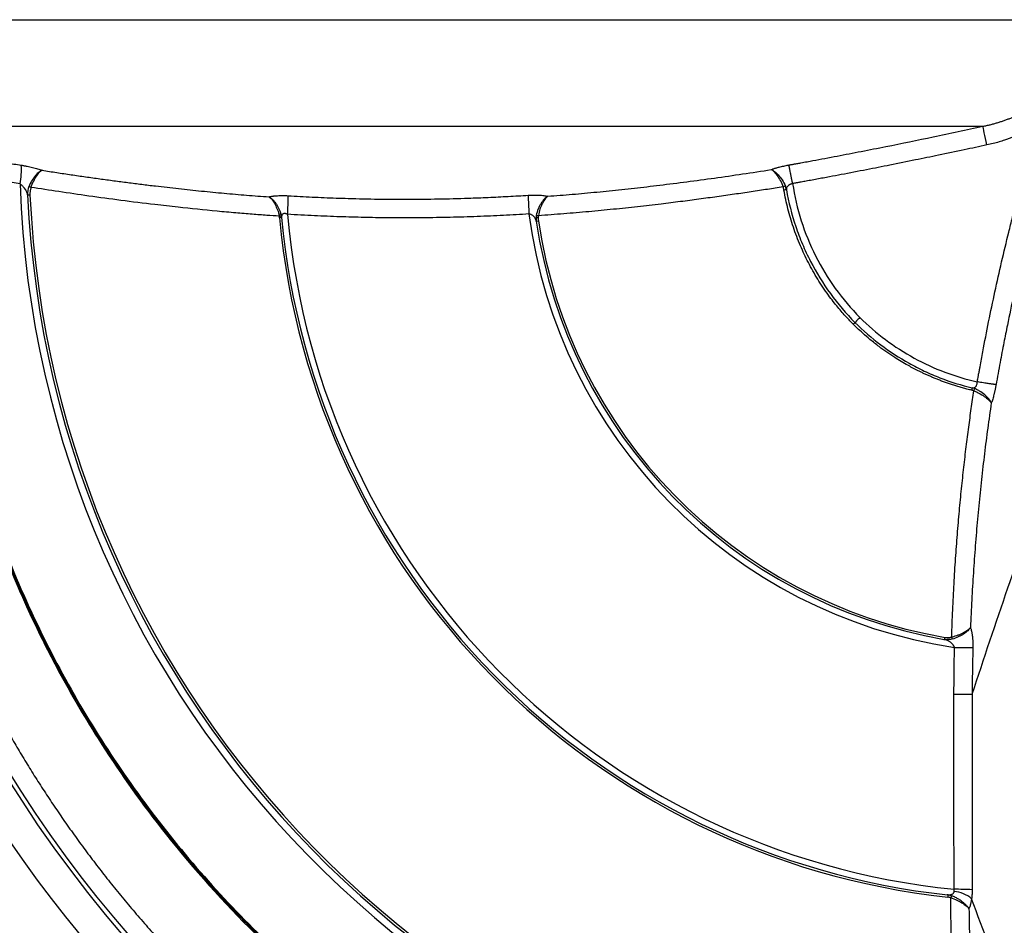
# Model space of a CAD drawing. Header units: millimetres. Extents: x 25 to 1092, y 25 to 838.
# Tile 13 of 50: x 473 to 580, y 286 to 384. Entities that reach past the tile are written whole.
import ezdxf

# ---------------------------------------------------------------- set-up
doc = ezdxf.new("R2010")
doc.units = ezdxf.units.MM
doc.header["$LTSCALE"] = 4
doc.layers.add('DIMENSIONS', color=140, linetype='Continuous', lineweight=25)
doc.styles.add('SLDTEXTSTYLE0', font='TXT', dxfattribs={"width": 0.7})
doc.dimstyles.new('SLDDIMSTYLE1', dxfattribs={"dimtxt": 8.632031, "dimasz": 13.208, "dimexe": 0, "dimexo": 0.0625, "dimgap": 2.158008, "dimtad": 0, "dimtih": 1, "dimtoh": 1, "dimrnd": 1e-09, "dimzin": 12, "dimdsep": 46, "dimtxsty": 'SLDTEXTSTYLE0', "dimsah": 1, "dimcen": 0, "dimadec": 0, "dimazin": 3, "dimtfac": 1, "dimtofl": 0, "dimtmove": 0, "dimatfit": 3, "dimfxl": 0, "dimfrac": 2, "dimtolj": 1, "dimtzin": 12, "dimarcsym": 0})
doc.dimstyles.new('SLDDIMSTYLE2', dxfattribs={"dimtxt": 8.632031, "dimasz": 13.208, "dimexe": 0, "dimexo": 0.0625, "dimgap": 2.158008, "dimtad": 0, "dimtih": 1, "dimtoh": 1, "dimrnd": 1e-09, "dimzin": 12, "dimdsep": 46, "dimtxsty": 'SLDTEXTSTYLE0', "dimsah": 1, "dimcen": 0.09, "dimadec": 0, "dimazin": 3, "dimtfac": 1, "dimtmove": 0, "dimatfit": 0, "dimfxl": 0, "dimfrac": 2, "dimtolj": 1, "dimtzin": 12, "dimarcsym": 0})

# ---------------------------------------------------------------- blocks, each defined once
blk = doc.blocks.new('_D_1')
at = {"layer": 'DIMENSIONS'}
for p, q in [((488.28, 275.3), (458.9, 245.92)), ((400.33, 247.14), (397.43, 247.14)), ((397.43, 247.14), (397.43, 233.42)), ((425.98, 247.14), (428.88, 247.14)), ((428.88, 247.14), (428.88, 233.42)), ((458.9, 245.92), (433.5, 245.92)), ((397.43, 233.42), (400.33, 233.42)), ((428.88, 233.42), (425.98, 233.42))]:
    blk.add_line(p, q, dxfattribs=at)
blk.add_solid([(488.28, 275.3), (477.5, 267.4), (480.38, 264.52)], dxfattribs=at)
at = {"layer": 'DIMENSIONS', "char_height": 8.467, "attachment_point": 1, "style": 'SLDTEXTSTYLE0'}
for s, insert in [('R133.8', (392.81, 259.99)), ('5.27', (400.33, 244.33))]:
    blk.add_mtext(s, dxfattribs=dict(at, insert=insert))
blk = doc.blocks.new('_D_2')
at = {"layer": 'DIMENSIONS'}
for p, q in [((659.13, 452.15), (659.13, 477.55)), ((582.94, 452.15), (671.83, 452.15)), ((646.3, 427.9), (643.4, 427.9)), ((643.4, 427.9), (643.4, 414.18)), ((671.95, 427.9), (674.85, 427.9)), ((674.85, 427.9), (674.85, 414.18)), ((643.4, 414.18), (646.3, 414.18)), ((674.85, 414.18), (671.95, 414.18)), ((623.58, 397.9), (671.82, 397.89)), ((659.12, 397.9), (659.12, 372.5))]:
    blk.add_line(p, q, dxfattribs=at)
for points in [[(659.13, 452.15), (661.16, 465.36), (657.1, 465.36)], [(659.12, 397.9), (657.09, 384.69), (661.16, 384.69)]]:
    blk.add_solid(points, dxfattribs=at)
at = {"layer": 'DIMENSIONS', "char_height": 8.467, "attachment_point": 1, "style": 'SLDTEXTSTYLE0'}
for s, insert in [('54.3', (646.3, 440.75)), ('2.14', (646.3, 425.1))]:
    blk.add_mtext(s, dxfattribs=dict(at, insert=insert))

msp = doc.modelspace()

# ---------------------------------------------------------------- linework, layer by layer
for p, q in [((428.568, 383.995), (584.828, 383.995)), ((436.679, 372.411), (577.994, 372.411)), ((474.131, 364.972), (474.395, 364.985)), ((501.748, 362.497), (501.517, 362.476)), ((529.668, 362.109), (529.438, 362.075)), ((574.293, 288.88), (574.189, 288.884))]:
    msp.add_line(p, q)
at = {"flags": 128}
for points in [[(578.429, 370.383), (578.351, 370.744), (578.276, 371.095), (578.206, 371.422), (578.142, 371.718), (578.088, 371.971), (578.044, 372.176), (578.012, 372.324), (577.994, 372.411)], [(576.771, 343.733), (576.783, 343.78), (576.794, 343.827), (576.804, 343.87), (576.813, 343.909), (576.821, 343.941), (576.827, 343.966), (576.831, 343.983), (576.833, 343.99)]]:
    msp.add_lwpolyline(points, dxfattribs=at)
for centre, radius, start, end in [((582.922, 369.943), 130.327, 181.22255, 268.77745), ((465.837, 367.714), 7.631, 348.30593, 3.56186), ((583.007, 370.029), 109.766, 182.01597, 266.75702), ((473.47, 362.95), 3.013, 69.82999, 74.64475), ((557.925, 361.411), 4.717, 107.3539, 110.52827), ((620.428, -4.681), 375.661, 99.77879, 99.81906), ((583.007, 370.029), 108.994, 182.65909, 266.04471), ((583.007, 370.029), 108.73, 182.65909, 266.04471), ((475.728, 364.773), 26.738, 355.87163, 0.20903), ((555.209, 364.917), 26.645, 179.98124, 184.36629), ((501.703, 362.119), 0.765, 91.97986, 108.90288), ((499.782, 362.339), 1.972, 5.28166, 16.06301), ((583.007, 370.029), 54.833, 187.48261, 261.50039), ((498.049, 381.96), 19.619, 280.11385, 280.79045), ((583.007, 370.029), 81.84, 185.29533, 263.7953), ((583.007, 370.029), 80.931, 185.09011, 264.21746), ((531.391, 362.388), 1.977, 176.35688, 188.41675), ((530.097, 372.208), 9.717, 265.98861, 267.35388), ((583.007, 370.029), 54.156, 188.41989, 260.17822), ((530.714, 370.187), 7.562, 260.30708, 262.05389), ((583.007, 370.029), 53.924, 188.44512, 260.24259), ((582.922, 369.943), 129.847, 184.2837, 265.7163), ((582.922, 369.943), 133.847, 190.13831, 259.86141), ((570.828, 345.996), 6.605, 339.30246, 341.57958), ((581.656, 318.379), 7.21, 191.6959, 193.49348), ((574.095, 318.549), 1.91, 260.18084, 270.0185), ((575.911, 345.928), 30.147, 268.08363, 271.87844), ((575.233, 361.272), 50.567, 269.55848, 271.80096), ((575.191, 258.767), 30.745, 86.9627, 90.62864), ((574.688, 286.123), 3.144, 48.8748, 86.80265), ((573.929, 287.042), 1.874, 74.65011, 83.7549), ((584.317, 285.544), 10.285, 161.49176, 162.77684)]:
    msp.add_arc(centre, radius, start, end)
for points, knots in [([(577.994, 372.411), (578.127, 372.439), (578.392, 372.495), (578.786, 372.589), (579.173, 372.69), (579.554, 372.799), (579.929, 372.916), (580.296, 373.041), (580.657, 373.173), (581.01, 373.311), (581.242, 373.41), (581.357, 373.46)], [0, 0, 0, 0, 0.1158498, 0.2305198, 0.344007, 0.4563089, 0.5674236, 0.6773501, 0.7860879, 0.8936375, 1, 1, 1, 1]), ([(556.859, 368.202), (556.912, 368.212), (557.022, 368.233), (557.188, 368.262), (557.356, 368.291), (557.542, 368.323), (557.818, 368.373), (558.271, 368.456), (558.858, 368.563), (559.733, 368.724), (560.823, 368.928), (562.577, 369.261), (564.788, 369.688), (568.271, 370.378), (572.681, 371.278), (576.195, 372.028), (577.994, 372.411)], [0, 0, 0, 0, 0.00748032, 0.01560422, 0.02342147, 0.03123664, 0.04190284, 0.06244872, 0.09543159, 0.12488628, 0.1863211, 0.24979362, 0.37348834, 0.49972813, 0.74404579, 1, 1, 1, 1]), ([(582.201, 371.631), (582.087, 371.579), (581.855, 371.474), (581.498, 371.324), (581.128, 371.178), (580.744, 371.036), (580.284, 370.878), (579.738, 370.709), (579.097, 370.534), (578.655, 370.434), (578.429, 370.383)], [0, 0, 0, 0, 0.0945921, 0.1918488, 0.2918091, 0.3945177, 0.5000251, 0.6584417, 0.8250307, 1, 1, 1, 1]), ([(578.429, 370.383), (577.606, 370.207), (575.85, 369.832), (573.258, 369.289), (570.565, 368.734), (567.962, 368.208), (565.277, 367.678), (563.085, 367.255), (561.284, 366.915), (560.166, 366.707), (559.271, 366.542), (558.75, 366.448), (558.368, 366.378), (558.14, 366.336), (557.912, 366.295), (557.717, 366.263), (557.503, 366.228), (557.368, 366.202), (557.297, 366.188)], [0, 0, 0, 0, 0.11717239, 0.24999331, 0.36879188, 0.49998545, 0.61971483, 0.74997485, 0.81070301, 0.87496989, 0.90826516, 0.93746921, 0.9486321, 0.96236956, 0.9697511, 0.98091852, 0.98989418, 1, 1, 1, 1]), ([(577.377, 344.654), (577.39, 344.721), (577.422, 344.878), (577.47, 345.15), (577.531, 345.494), (577.6, 345.881), (577.747, 346.699), (578.074, 348.466), (578.606, 351.183), (579.29, 354.435), (580.019, 357.676), (580.666, 360.375), (581.203, 362.524), (581.618, 364.13), (582.04, 365.729), (582.475, 367.32), (582.921, 368.922), (583.228, 369.986), (583.385, 370.529)], [0, 0, 0, 0, 0.0076511, 0.0180441, 0.0312065, 0.0470903, 0.0624621, 0.1249702, 0.2499839, 0.3749996, 0.5000161, 0.6250201, 0.6883364, 0.7500061, 0.8122369, 0.8749929, 0.9362323, 1, 1, 1, 1]), ([(463.457, 369.876), (464.029, 369.774), (465.166, 369.572), (466.861, 369.278), (468.537, 368.992), (470.193, 368.715), (471.829, 368.447), (472.914, 368.274), (473.453, 368.188)], [0, 0, 0, 0, 0.1721124, 0.3419959, 0.5096856, 0.6752203, 0.8386428, 1, 1, 1, 1]), ([(585.391, 369.947), (585.245, 369.443), (584.952, 368.431), (584.522, 366.898), (584.096, 365.343), (583.675, 363.765), (583.26, 362.165), (582.85, 360.541), (582.447, 358.895), (581.936, 356.743), (581.325, 354.047), (580.736, 351.274), (580.247, 348.833), (579.833, 346.681), (579.56, 345.156), (579.416, 344.351)], [0, 0, 0, 0, 0.05976075, 0.12029279, 0.18160103, 0.24369046, 0.30656605, 0.3702328, 0.43469573, 0.49995985, 0.62257191, 0.7499792, 0.82335825, 0.90666481, 1, 1, 1, 1]), ([(473.31, 366.168), (472.742, 366.258), (471.612, 366.438), (469.925, 366.714), (468.252, 366.994), (466.595, 367.277), (464.952, 367.563), (463.862, 367.756), (463.32, 367.852)], [0, 0, 0, 0, 0.1699274, 0.3385563, 0.5058823, 0.6719011, 0.8366084, 1, 1, 1, 1]), ([(473.453, 368.188), (473.505, 368.18), (473.608, 368.163), (473.763, 368.136), (473.919, 368.107), (474.125, 368.067), (474.378, 368.013), (474.674, 367.944), (474.958, 367.871), (475.227, 367.794), (475.48, 367.715), (475.631, 367.661), (475.706, 367.634)], [0, 0, 0, 0, 0.062229, 0.124611, 0.1873272, 0.2505563, 0.3753614, 0.5000205, 0.6250547, 0.7503628, 0.8755022, 1, 1, 1, 1]), ([(475.706, 367.634), (475.608, 367.604), (475.499, 367.538), (475.259, 367.343), (475.13, 367.215), (474.863, 366.903), (474.73, 366.726), (474.474, 366.32), (474.356, 366.098), (474.268, 365.855)], [0, 0, 0, 0, 0.25, 0.25, 0.5, 0.5, 0.75, 0.75, 1, 1, 1, 1]), ([(474.509, 365.778), (474.589, 366.025), (474.691, 366.253), (474.909, 366.674), (475.021, 366.859), (475.241, 367.185), (475.347, 367.32), (475.541, 367.528), (475.628, 367.599), (475.706, 367.634)], [0, 0, 0, 0, 0.25, 0.25, 0.5, 0.5, 0.75, 0.75, 1, 1, 1, 1]), ([(475.706, 367.634), (476.237, 367.552), (477.292, 367.39), (478.869, 367.155), (480.431, 366.928), (481.978, 366.711), (483.51, 366.503), (485.029, 366.303), (486.536, 366.112), (488.376, 365.889), (490.542, 365.64), (493.032, 365.377), (495.497, 365.14), (497.941, 364.928), (499.566, 364.809), (500.376, 364.749)], [0, 0, 0, 0, 0.0649782, 0.1292437, 0.1928216, 0.2557389, 0.3180251, 0.3797115, 0.4408319, 0.5014225, 0.6034555, 0.7040852, 0.8035459, 0.9020925, 1, 1, 1, 1]), ([(530.689, 364.816), (531.131, 364.85), (532.018, 364.917), (533.349, 365.028), (534.685, 365.146), (536.028, 365.272), (537.376, 365.405), (538.733, 365.547), (540.098, 365.696), (541.473, 365.853), (543.377, 366.079), (545.823, 366.388), (548.826, 366.795), (551.884, 367.234), (553.939, 367.55), (554.977, 367.71)], [0, 0, 0, 0, 0.0543323, 0.108847, 0.1635901, 0.2186057, 0.2739361, 0.3296219, 0.3857018, 0.4422125, 0.4991891, 0.620754, 0.744589, 0.8709349, 1, 1, 1, 1]), ([(554.977, 367.71), (555.018, 367.725), (555.101, 367.756), (555.234, 367.802), (555.373, 367.847), (555.519, 367.891), (555.672, 367.935), (555.857, 367.985), (556.077, 368.04), (556.332, 368.098), (556.593, 368.153), (556.77, 368.186), (556.859, 368.202)], [0, 0, 0, 0, 0.08336055, 0.16618018, 0.24878705, 0.33151671, 0.414708, 0.49869872, 0.62445481, 0.74913624, 0.87392319, 1, 1, 1, 1]), ([(554.977, 367.71), (555.06, 367.675), (555.153, 367.603), (555.362, 367.392), (555.477, 367.252), (555.713, 366.927), (555.837, 366.736), (556.073, 366.314), (556.187, 366.077), (556.271, 365.828)], [0, 0, 0, 0, 0.25, 0.25, 0.5, 0.5, 0.75, 0.75, 1, 1, 1, 1]), ([(554.977, 367.71), (555.081, 367.68), (555.197, 367.614), (555.455, 367.416), (555.595, 367.285), (555.879, 366.975), (556.027, 366.793), (556.299, 366.387), (556.428, 366.158), (556.518, 365.913)], [0, 0, 0, 0, 0.25, 0.25, 0.5, 0.5, 0.75, 0.75, 1, 1, 1, 1]), ([(556.859, 368.202), (556.862, 368.193), (556.867, 368.174), (556.878, 368.135), (556.889, 368.088), (556.902, 368.034), (556.916, 367.973), (556.93, 367.906), (556.946, 367.833), (556.962, 367.755), (556.979, 367.672), (556.997, 367.585), (557.025, 367.445), (557.069, 367.218), (557.12, 366.939), (557.165, 366.699), (557.201, 366.524), (557.242, 366.359), (557.279, 366.244), (557.297, 366.188)], [0, 0, 0, 0, 0.0482256, 0.0958914, 0.1429976, 0.1895428, 0.2355264, 0.2809493, 0.3258102, 0.3701101, 0.4138481, 0.4570234, 0.4996362, 0.6099481, 0.749339, 0.8232987, 0.8743038, 0.9386182, 1, 1, 1, 1]), ([(474.131, 364.972), (474.129, 364.992), (474.123, 365.033), (474.107, 365.101), (474.082, 365.178), (474.043, 365.277), (473.975, 365.416), (473.871, 365.586), (473.741, 365.759), (473.617, 365.898), (473.506, 366.007), (473.408, 366.094), (473.341, 366.144), (473.31, 366.168)], [0, 0, 0, 0, 0.0525371, 0.1107696, 0.1747765, 0.2446193, 0.3504589, 0.5070915, 0.6480659, 0.7650533, 0.8512366, 0.92948, 1, 1, 1, 1]), ([(557.297, 366.188), (557.275, 366.184), (557.23, 366.176), (557.162, 366.156), (557.093, 366.131), (557.025, 366.099), (556.958, 366.061), (556.892, 366.017), (556.831, 365.967), (556.765, 365.903), (556.7, 365.819), (556.652, 365.726), (556.622, 365.624), (556.623, 365.559), (556.624, 365.521)], [0, 0, 0, 0, 0.0523114, 0.1068875, 0.164116, 0.2243129, 0.2877355, 0.3546048, 0.4251362, 0.4995545, 0.6160835, 0.7492471, 0.8514338, 1, 1, 1, 1]), ([(557.297, 366.188), (557.708, 363.458), (558.553, 360.794), (561.037, 355.863), (562.671, 353.595), (564.623, 351.643)], [0, 0, 0, 0, 0.5, 0.5, 1, 1, 1, 1]), ([(474.509, 365.778), (474.495, 365.736), (474.467, 365.651), (474.436, 365.521), (474.412, 365.389), (474.398, 365.255), (474.391, 365.12), (474.393, 365.03), (474.395, 364.985)], [0, 0, 0, 0, 0.166408, 0.3320467, 0.4975727, 0.663643, 0.8309072, 1, 1, 1, 1]), ([(501.494, 362.646), (501.043, 362.677), (500.065, 362.742), (498.488, 362.86), (496.685, 363.007), (493.991, 363.249), (491.062, 363.547), (487.571, 363.947), (484.334, 364.35), (480.851, 364.824), (477.601, 365.297), (475.514, 365.622), (474.509, 365.778)], [0, 0, 0, 0, 0.04980849, 0.10792994, 0.17437718, 0.24916533, 0.40613548, 0.4990768, 0.63690529, 0.76635747, 0.88739984, 1, 1, 1, 1]), ([(556.271, 365.828), (555.704, 365.739), (554.549, 365.558), (552.783, 365.291), (550.953, 365.022), (549.059, 364.754), (547.101, 364.487), (545.078, 364.224), (542.85, 363.949), (540.422, 363.668), (537.799, 363.388), (535.131, 363.131), (532.416, 362.896), (530.589, 362.764), (529.668, 362.698)], [0, 0, 0, 0, 0.0644444, 0.1312287, 0.2003541, 0.2718222, 0.345635, 0.4217948, 0.5003043, 0.5970347, 0.6953613, 0.7952915, 0.8968343, 1, 1, 1, 1]), ([(556.364, 365.476), (556.352, 365.536), (556.329, 365.655), (556.291, 365.771), (556.271, 365.828)], [0, 0, 0, 0, 0.5002888, 1, 1, 1, 1]), ([(563.89, 350.911), (563.77, 351.032), (563.514, 351.292), (563.115, 351.718), (562.678, 352.207), (562.205, 352.763), (561.704, 353.389), (560.948, 354.394), (560.012, 355.793), (559, 357.585), (558.109, 359.474), (557.489, 361.101), (557.062, 362.453), (556.789, 363.452), (556.552, 364.459), (556.427, 365.137), (556.364, 365.476)], [0, 0, 0, 0, 0.0306672, 0.0657134, 0.1051377, 0.1489387, 0.1971151, 0.2496652, 0.3755208, 0.5001413, 0.6201618, 0.7514515, 0.8135803, 0.8757145, 0.9378543, 1, 1, 1, 1]), ([(556.624, 365.521), (556.859, 364.164), (557.197, 362.837), (557.853, 360.891), (558.096, 360.25), (558.633, 358.983), (558.928, 358.354), (559.879, 356.512), (560.598, 355.345), (562.207, 353.13), (563.097, 352.081), (564.076, 351.098)], [0, 0, 0, 0, 0.25, 0.25, 0.375, 0.375, 0.5, 0.5, 0.75, 0.75, 1, 1, 1, 1]), ([(500.376, 364.749), (500.408, 364.757), (500.47, 364.772), (500.571, 364.793), (500.678, 364.812), (500.791, 364.829), (500.909, 364.844), (501.032, 364.857), (501.161, 364.868), (501.339, 364.88), (501.571, 364.889), (501.861, 364.892), (502.16, 364.887), (502.363, 364.876), (502.465, 364.871)], [0, 0, 0, 0, 0.0632513, 0.1259107, 0.1881597, 0.2501827, 0.3121652, 0.3742922, 0.4367466, 0.4997073, 0.6249066, 0.7490797, 0.8736432, 1, 1, 1, 1]), ([(500.376, 364.749), (500.378, 364.748), (500.382, 364.746), (500.389, 364.743), (500.402, 364.736), (500.427, 364.721), (500.478, 364.691), (500.581, 364.619), (500.789, 364.439), (501.091, 364.084), (501.378, 363.626), (501.546, 363.267), (501.622, 363.065), (501.657, 362.954), (501.673, 362.898), (501.677, 362.884)], [0, 0, 0, 0, 0.0039984, 0.0079946, 0.0159776, 0.0319075, 0.0636373, 0.1266955, 0.252117, 0.5028557, 0.7498164, 0.8743974, 0.9369475, 0.984154, 1, 1, 1, 1]), ([(500.376, 364.749), (500.473, 364.688), (500.571, 364.598), (500.768, 364.361), (500.868, 364.214), (501.061, 363.883), (501.154, 363.699), (501.325, 363.292), (501.401, 363.074), (501.455, 362.843)], [0, 0, 0, 0, 0.25, 0.25, 0.5, 0.5, 0.75, 0.75, 1, 1, 1, 1]), ([(502.465, 364.871), (502.902, 364.846), (503.774, 364.795), (505.082, 364.729), (506.386, 364.67), (507.689, 364.62), (509.645, 364.556), (512.254, 364.5), (515.514, 364.481), (518.775, 364.514), (521.673, 364.589), (524.209, 364.688), (526.384, 364.793), (527.836, 364.881), (528.563, 364.925)], [0, 0, 0, 0, 0.0502973, 0.1004119, 0.1503973, 0.2003081, 0.2502, 0.3752071, 0.499985, 0.6247116, 0.7497787, 0.8328937, 0.9162188, 1, 1, 1, 1]), ([(528.563, 364.925), (528.615, 364.929), (528.717, 364.935), (528.87, 364.941), (529.021, 364.946), (529.17, 364.948), (529.317, 364.948), (529.462, 364.946), (529.605, 364.942), (529.791, 364.934), (530.014, 364.919), (530.261, 364.892), (530.489, 364.859), (530.622, 364.83), (530.689, 364.816)], [0, 0, 0, 0, 0.0627875, 0.1251601, 0.1872895, 0.2493488, 0.3115121, 0.3739519, 0.4368385, 0.5003383, 0.6251064, 0.7491104, 0.8736449, 1, 1, 1, 1]), ([(530.689, 364.816), (530.568, 364.752), (530.445, 364.651), (530.263, 364.459), (530.202, 364.387), (530.082, 364.231), (530.022, 364.145), (529.907, 363.963), (529.851, 363.867), (529.744, 363.663), (529.693, 363.555), (529.554, 363.222), (529.478, 362.981), (529.44, 362.733)], [0, 0, 0, 0, 0.25, 0.25, 0.375, 0.375, 0.5, 0.5, 0.625, 0.625, 0.75, 0.75, 1, 1, 1, 1]), ([(530.689, 364.816), (530.589, 364.751), (530.487, 364.649), (530.338, 364.454), (530.289, 364.381), (530.191, 364.223), (530.142, 364.135), (530.048, 363.95), (530.003, 363.852), (529.916, 363.645), (529.874, 363.535), (529.761, 363.195), (529.699, 362.95), (529.668, 362.698)], [0, 0, 0, 0, 0.25, 0.25, 0.375, 0.375, 0.5, 0.5, 0.625, 0.625, 0.75, 0.75, 1, 1, 1, 1]), ([(501.721, 362.688), (501.715, 362.721), (501.702, 362.787), (501.685, 362.851), (501.677, 362.884)], [0, 0, 0, 0, 0.49583958, 1, 1, 1, 1]), ([(502.396, 362.849), (502.372, 362.859), (502.326, 362.88), (502.256, 362.904), (502.189, 362.92), (502.124, 362.93), (502.063, 362.932), (502.006, 362.927), (501.954, 362.914), (501.88, 362.884), (501.8, 362.814), (501.743, 362.686), (501.745, 362.578), (501.746, 362.52)], [0, 0, 0, 0, 0.0639475, 0.1251111, 0.1839886, 0.2411409, 0.2971843, 0.3527751, 0.4085886, 0.4652948, 0.6161387, 0.7927179, 1, 1, 1, 1]), ([(528.641, 362.888), (528.181, 362.86), (527.256, 362.804), (525.858, 362.73), (524.44, 362.663), (523.002, 362.605), (521.544, 362.556), (520.066, 362.516), (518.568, 362.487), (517.05, 362.467), (515.255, 362.458), (513.14, 362.467), (510.663, 362.505), (508.037, 362.579), (505.265, 362.688), (503.369, 362.794), (502.396, 362.849)], [0, 0, 0, 0, 0.05258616, 0.10590973, 0.15997257, 0.21477664, 0.27032402, 0.32661693, 0.38365769, 0.44144879, 0.49999283, 0.58869138, 0.68302389, 0.78300687, 0.88865874, 1, 1, 1, 1]), ([(529.435, 362.099), (529.431, 362.122), (529.423, 362.168), (529.403, 362.237), (529.377, 362.305), (529.345, 362.376), (529.302, 362.451), (529.243, 362.533), (529.16, 362.628), (529.054, 362.72), (528.937, 362.793), (528.83, 362.841), (528.736, 362.872), (528.672, 362.883), (528.641, 362.888)], [0, 0, 0, 0, 0.068484, 0.1373046, 0.2064676, 0.2759788, 0.3510799, 0.4419704, 0.5434451, 0.6727198, 0.786243, 0.8620007, 0.9330172, 1, 1, 1, 1]), ([(461.52, 362.583), (461.578, 362.515), (461.695, 362.377), (461.867, 362.161), (462.038, 361.933), (462.207, 361.693), (462.374, 361.441), (462.538, 361.177), (462.697, 360.901), (462.852, 360.612), (463.136, 360.034), (463.512, 359.091), (463.744, 358.167), (463.845, 357.563), (463.884, 357.305), (463.924, 356.931), (463.978, 356.442), (464.048, 355.836), (464.136, 355.115), (464.243, 354.278), (464.372, 353.323), (464.597, 351.765), (464.938, 349.643), (465.423, 347.001), (465.969, 344.363), (466.672, 341.318), (467.57, 337.866), (468.711, 334.014), (469.991, 330.17), (471.184, 326.957), (472.518, 323.633), (474.322, 319.477), (477.392, 313.241), (482.115, 305.089), (488.994, 295.346), (498.05, 285.106), (508.351, 275.984), (518.321, 268.962), (526.809, 264.088), (533.485, 260.862), (538.606, 258.708), (542.799, 257.135), (546.744, 255.809), (550.699, 254.631), (553.935, 253.786), (556.632, 253.152), (558.986, 252.643), (561.929, 252.075), (564.492, 251.654), (566.421, 251.377), (567.472, 251.236), (568.375, 251.122), (569.131, 251.033), (569.74, 250.963), (570.203, 250.916), (570.519, 250.871), (571, 250.79), (571.664, 250.639), (572.519, 250.359), (573.232, 250.055), (573.825, 249.753), (574.317, 249.465), (574.768, 249.166), (575.183, 248.86), (575.437, 248.646), (575.561, 248.542)], [0, 0, 0, 0, 0.0015593, 0.003164, 0.0048144, 0.006511, 0.0082542, 0.0100444, 0.0118819, 0.0137669, 0.0156996, 0.0229803, 0.0311912, 0.0320224, 0.033516, 0.0356723, 0.0384941, 0.0419847, 0.0461476, 0.0509867, 0.0565068, 0.0627132, 0.0780667, 0.0934645, 0.1089036, 0.1243789, 0.1472066, 0.1702364, 0.1934578, 0.2168614, 0.2291661, 0.2550468, 0.2947673, 0.3486344, 0.416899, 0.4995514, 0.5831376, 0.6529324, 0.7089, 0.7512764, 0.7803702, 0.8044139, 0.8282704, 0.8519297, 0.8753801, 0.8857594, 0.8995864, 0.9167947, 0.9372997, 0.9442424, 0.9503174, 0.9555319, 0.9598926, 0.9634048, 0.9660731, 0.9679021, 0.9688928, 0.9744487, 0.9796014, 0.9843517, 0.9877839, 0.991063, 0.9941906, 0.9971688, 1, 1, 1, 1]), ([(501.517, 362.476), (501.514, 362.504), (501.508, 362.562), (501.498, 362.618), (501.494, 362.646)], [0, 0, 0, 0, 0.5001257, 1, 1, 1, 1]), ([(501.746, 362.52), (503.477, 343.787), (511.628, 326.225), (538.009, 299.396), (555.432, 290.951), (574.133, 288.905)], [0, 0, 0, 0, 0.5, 0.5, 1, 1, 1, 1]), ([(529.649, 362.501), (529.647, 362.457), (529.645, 362.37), (529.651, 362.239), (529.662, 362.153), (529.668, 362.109)], [0, 0, 0, 0, 0.3332217, 0.6661162, 1, 1, 1, 1]), ([(529.668, 362.698), (529.664, 362.665), (529.655, 362.6), (529.651, 362.534), (529.649, 362.501)], [0, 0, 0, 0, 0.4984478, 1, 1, 1, 1]), ([(453.438, 360.245), (453.439, 360.244), (453.44, 360.243), (453.448, 360.234), (453.46, 360.22), (453.478, 360.2), (453.502, 360.174), (453.549, 360.122), (453.637, 360.025), (453.793, 359.851), (453.987, 359.627), (454.219, 359.345), (454.477, 359.008), (454.688, 358.699), (454.827, 358.476), (454.899, 358.356), (454.967, 358.233), (455.055, 358.057), (455.161, 357.809), (455.313, 357.395), (455.491, 356.824), (455.671, 356.136), (455.836, 355.401), (456.033, 354.428), (456.26, 353.183), (456.46, 351.964), (456.617, 350.977), (456.738, 350.213), (456.936, 348.965), (457.29, 346.906), (457.808, 344.23), (458.643, 340.401), (459.821, 335.751), (461.528, 330.107), (463.539, 324.427), (465.296, 320.128), (466.607, 317.184), (467.35, 315.576), (468.124, 313.96), (468.93, 312.336), (469.769, 310.705), (470.641, 309.068), (471.547, 307.425), (472.488, 305.777), (473.464, 304.126), (474.476, 302.472), (475.524, 300.816), (476.608, 299.159), (477.73, 297.503), (478.889, 295.848), (480.086, 294.195), (481.321, 292.546), (482.595, 290.901), (483.908, 289.263), (485.26, 287.631), (486.651, 286.008), (488.082, 284.394), (489.553, 282.792), (491.061, 281.201), (492.094, 280.157), (492.612, 279.634)], [0, 0, 0, 0, 0.0025899, 0.005186, 0.0077898, 0.0104029, 0.0130267, 0.0156629, 0.0234573, 0.0311641, 0.0391137, 0.0467655, 0.0547935, 0.0623489, 0.0644458, 0.0662618, 0.0682796, 0.0701498, 0.073879, 0.0780164, 0.0854272, 0.0937464, 0.1010069, 0.1094689, 0.1252001, 0.140908, 0.1483055, 0.1566167, 0.1652012, 0.1880395, 0.2222817, 0.2508278, 0.3112076, 0.3729722, 0.4360909, 0.5005253, 0.5188491, 0.5373961, 0.556166, 0.5751585, 0.5943729, 0.6138087, 0.6334651, 0.6533413, 0.6734362, 0.6937487, 0.7142776, 0.7350214, 0.7559785, 0.7771474, 0.7985262, 0.8201128, 0.8419052, 0.863901, 0.8860979, 0.9084931, 0.9310839, 0.9538675, 0.9768406, 1, 1, 1, 1]), ([(463.955, 357.707), (463.996, 357.335), (464.078, 356.582), (464.217, 355.443), (464.367, 354.282), (464.532, 353.101), (464.712, 351.9), (464.906, 350.678), (465.117, 349.436), (465.344, 348.174), (465.589, 346.892), (465.853, 345.591), (466.135, 344.27), (466.437, 342.931), (466.76, 341.572), (467.104, 340.195), (467.601, 338.306), (468.531, 335.014), (470.325, 329.46), (473.502, 321.368), (477.83, 312.603), (482.944, 304.152), (488.201, 296.79), (494.012, 289.827), (500.232, 283.437), (507.095, 277.343), (514.966, 271.368), (524.497, 265.395), (533.314, 261.02), (540.622, 258.061), (545.707, 256.267), (550.657, 254.761), (554.712, 253.715), (557.854, 253.008), (560.079, 252.553), (562.158, 252.167), (564.087, 251.842), (565.698, 251.596), (567.021, 251.411), (568.084, 251.273), (569.084, 251.154), (570.021, 251.048), (570.889, 250.934), (571.676, 250.765), (572.378, 250.552), (572.999, 250.313), (573.542, 250.061), (574.013, 249.81), (574.416, 249.567), (574.756, 249.341), (575.036, 249.139), (575.262, 248.965), (575.436, 248.823), (575.56, 248.717), (575.627, 248.657), (575.653, 248.634)], [0, 0, 0, 0, 0.0066566, 0.0134459, 0.0203679, 0.0274226, 0.0346101, 0.0419305, 0.049384, 0.056971, 0.0646919, 0.0725471, 0.0805372, 0.0886629, 0.0969251, 0.1053245, 0.1138623, 0.1315932, 0.1660327, 0.2174107, 0.2857808, 0.3392609, 0.3925931, 0.4461826, 0.5000956, 0.5507231, 0.6089733, 0.6752867, 0.7501031, 0.7833169, 0.8151936, 0.8457758, 0.8751401, 0.8894981, 0.9029369, 0.9154478, 0.9270244, 0.9376624, 0.9443844, 0.9507248, 0.9566842, 0.9622705, 0.96747, 0.9722572, 0.9766478, 0.9806572, 0.9842928, 0.9875578, 0.9904526, 0.9929765, 0.9951287, 0.9969078, 0.9983132, 0.9993441, 1, 1, 1, 1]), ([(464.009, 358.141), (464.05, 357.759), (464.157, 356.765), (464.368, 355.016), (464.658, 352.905), (465.158, 349.692), (466.095, 344.662), (467.928, 337.109), (470.86, 328.078), (474.881, 318.605), (479.691, 309.514), (485.256, 300.877), (491.55, 292.761), (498.525, 285.197), (506.085, 278.27), (514.234, 272.004), (522.892, 266.479), (531.439, 262.01), (541.059, 257.881), (550.653, 254.727), (558.477, 252.933), (563.451, 252.038), (565.894, 251.662), (568.051, 251.378), (569.097, 251.256), (569.849, 251.17), (570.323, 251.107), (570.753, 251.039), (571.166, 250.962), (571.432, 250.9), (571.561, 250.87)], [0, 0, 0, 0, 0.0070182, 0.0182338, 0.0321335, 0.0458948, 0.0775466, 0.1254426, 0.1875835, 0.2505542, 0.3129317, 0.3750012, 0.4377635, 0.5000577, 0.5624794, 0.6245925, 0.6873543, 0.7496193, 0.8003116, 0.8782021, 0.9334689, 0.9466118, 0.9704022, 0.978536, 0.9862993, 0.9896317, 0.9923315, 0.9950217, 0.9975768, 1, 1, 1, 1]), ([(575.653, 248.634), (575.561, 248.71), (575.331, 248.898), (574.902, 249.22), (574.304, 249.617), (573.427, 250.104), (572.349, 250.553), (571.298, 250.838), (570.581, 250.964), (570.147, 251.016), (569.749, 251.057), (569.204, 251.12), (568.379, 251.217), (567.253, 251.36), (564.895, 251.686), (560.949, 252.332), (554.072, 253.771), (545.368, 256.231), (535.51, 259.979), (526.021, 264.581), (516.972, 269.997), (509.323, 275.546), (503.957, 280.083), (500.086, 283.656), (496.813, 286.904), (493.15, 290.876), (489.757, 294.908), (486.517, 299.121), (481.544, 306.192), (477.134, 313.817), (473.808, 320.931), (472.426, 324.161), (470.461, 329.048), (468.484, 334.877), (466.67, 341.663), (465.534, 346.809), (464.777, 351.135), (464.349, 354.178), (464.158, 355.703), (464.059, 356.575), (464.01, 357.011), (463.986, 357.23)], [0, 0, 0, 0, 0.0022592, 0.0056193, 0.0100752, 0.0156208, 0.0241029, 0.0312506, 0.0351604, 0.0371122, 0.0390642, 0.042293, 0.0468757, 0.053848, 0.0625048, 0.0892308, 0.1250128, 0.1875078, 0.2500021, 0.3124962, 0.374989, 0.4374839, 0.480455, 0.4999917, 0.5312467, 0.5625018, 0.5961275, 0.625009, 0.6570784, 0.7499689, 0.781224, 0.7968519, 0.8124793, 0.8749752, 0.9062312, 0.9374864, 0.9687419, 0.9843709, 0.9921853, 0.9960926, 1, 1, 1, 1]), ([(563.89, 350.911), (563.931, 350.952), (563.981, 351.003), (564.055, 351.076), (564.075, 351.096), (564.076, 351.098)], [0, 0, 0, 0, 0.5, 0.5, 1, 1, 1, 1]), ([(564.623, 351.643), (564.489, 351.509), (564.35, 351.37), (564.146, 351.167), (564.083, 351.104), (564.076, 351.098)], [0, 0, 0, 0, 0.5, 0.5, 1, 1, 1, 1]), ([(564.076, 351.098), (564.958, 350.219), (565.893, 349.413), (567.856, 347.939), (568.886, 347.271), (570.502, 346.372), (571.054, 346.088), (572.178, 345.559), (572.746, 345.315), (574.467, 344.644), (575.638, 344.276), (576.833, 343.989)], [0, 0, 0, 0, 0.25, 0.25, 0.5, 0.5, 0.625, 0.625, 0.75, 0.75, 1, 1, 1, 1]), ([(564.623, 351.643), (566.36, 349.906), (568.347, 348.42), (572.656, 346.058), (574.979, 345.188), (577.377, 344.654)], [0, 0, 0, 0, 0.5, 0.5, 1, 1, 1, 1]), ([(576.771, 343.733), (576.6, 343.775), (576.262, 343.858), (575.764, 343.993), (575.282, 344.133), (574.815, 344.278), (574.364, 344.427), (573.927, 344.58), (573.506, 344.735), (573.1, 344.892), (572.709, 345.05), (572.332, 345.209), (571.971, 345.369), (571.623, 345.527), (571.29, 345.685), (570.971, 345.841), (570.666, 345.996), (570.374, 346.147), (570.097, 346.296), (569.43, 346.663), (568.275, 347.352), (566.907, 348.301), (565.764, 349.202), (564.976, 349.881), (564.371, 350.438), (564.033, 350.77), (563.89, 350.911)], [0, 0, 0, 0, 0.0354277, 0.0699596, 0.1035958, 0.1363367, 0.1681822, 0.1991327, 0.2291883, 0.2583491, 0.2866152, 0.3139869, 0.3404643, 0.3660474, 0.3907364, 0.4145313, 0.4374323, 0.4594394, 0.4805527, 0.5007723, 0.6123502, 0.7505988, 0.8349513, 0.9046399, 0.9596578, 1, 1, 1, 1]), ([(574.597, 316.917), (574.613, 317.412), (574.646, 318.394), (574.706, 319.853), (574.773, 321.286), (574.848, 322.694), (574.93, 324.076), (575.019, 325.432), (575.113, 326.763), (575.213, 328.068), (575.319, 329.347), (575.429, 330.6), (575.544, 331.828), (575.663, 333.031), (575.786, 334.207), (575.913, 335.359), (576.042, 336.484), (576.174, 337.585), (576.308, 338.659), (576.445, 339.709), (576.583, 340.733), (576.723, 341.732), (576.863, 342.705), (576.959, 343.346), (577.006, 343.662)], [0, 0, 0, 0, 0.05519467, 0.1094543, 0.16278024, 0.21517377, 0.26663614, 0.31716853, 0.36677208, 0.41544788, 0.46319695, 0.51002031, 0.5559189, 0.60089363, 0.64494536, 0.68807493, 0.7302831, 0.77157064, 0.81193826, 0.85138663, 0.88991639, 0.92752816, 0.96422251, 1, 1, 1, 1]), ([(577.006, 343.662), (576.968, 343.675), (576.89, 343.702), (576.811, 343.723), (576.771, 343.733)], [0, 0, 0, 0, 0.4998299, 1, 1, 1, 1]), ([(576.833, 343.989), (576.852, 343.987), (576.889, 343.982), (576.944, 343.985), (576.995, 343.995), (577.044, 344.011), (577.088, 344.032), (577.13, 344.058), (577.167, 344.087), (577.219, 344.137), (577.28, 344.22), (577.337, 344.349), (577.371, 344.497), (577.375, 344.6), (577.377, 344.654)], [0, 0, 0, 0, 0.0759607, 0.1479916, 0.2161524, 0.2804826, 0.3410223, 0.3978268, 0.4509765, 0.5005832, 0.6304728, 0.7512352, 0.871083, 1, 1, 1, 1]), ([(577.006, 343.662), (577.13, 343.619), (577.253, 343.568), (577.487, 343.459), (577.597, 343.401), (577.911, 343.223), (578.103, 343.097), (578.35, 342.919), (578.425, 342.861), (578.564, 342.747), (578.626, 342.691), (578.788, 342.535), (578.863, 342.441), (578.903, 342.357)], [0, 0, 0, 0, 0.125, 0.125, 0.25, 0.25, 0.5, 0.5, 0.625, 0.625, 0.75, 0.75, 1, 1, 1, 1]), ([(578.903, 342.357), (578.869, 342.462), (578.799, 342.579), (578.648, 342.772), (578.589, 342.84), (578.458, 342.979), (578.387, 343.049), (578.153, 343.264), (577.97, 343.413), (577.668, 343.619), (577.562, 343.684), (577.336, 343.807), (577.216, 343.863), (577.094, 343.909)], [0, 0, 0, 0, 0.25, 0.25, 0.375, 0.375, 0.5, 0.5, 0.75, 0.75, 0.875, 0.875, 1, 1, 1, 1]), ([(579.416, 344.351), (579.405, 344.352), (579.382, 344.354), (579.334, 344.359), (579.271, 344.366), (579.193, 344.375), (579.096, 344.388), (578.98, 344.403), (578.843, 344.422), (578.601, 344.457), (578.275, 344.505), (577.896, 344.564), (577.616, 344.61), (577.45, 344.641), (577.377, 344.654)], [0, 0, 0, 0, 0.0508562, 0.1050735, 0.1626514, 0.2235869, 0.2878802, 0.3555296, 0.4265341, 0.5008899, 0.6992405, 0.8231626, 0.9227811, 1, 1, 1, 1]), ([(579.416, 344.351), (579.407, 344.297), (579.389, 344.191), (579.36, 344.031), (579.329, 343.874), (579.296, 343.719), (579.262, 343.565), (579.226, 343.413), (579.18, 343.228), (579.122, 343.012), (579.051, 342.776), (578.978, 342.554), (578.928, 342.422), (578.903, 342.357)], [0, 0, 0, 0, 0.0718329, 0.1430962, 0.2140396, 0.284916, 0.355979, 0.4274806, 0.4996682, 0.623787, 0.749797, 0.8752868, 1, 1, 1, 1]), ([(578.903, 342.357), (578.836, 341.901), (578.702, 340.988), (578.512, 339.613), (578.329, 338.229), (578.154, 336.836), (577.987, 335.435), (577.828, 334.024), (577.677, 332.605), (577.534, 331.178), (577.399, 329.742), (577.273, 328.297), (577.156, 326.843), (577.047, 325.382), (576.947, 323.911), (576.856, 322.433), (576.774, 320.946), (576.7, 319.45), (576.659, 318.451), (576.638, 317.949)], [0, 0, 0, 0, 0.0564076, 0.1131126, 0.170116, 0.2274189, 0.2850221, 0.3429267, 0.4011334, 0.4596431, 0.5184568, 0.5775752, 0.6369991, 0.6967294, 0.7567667, 0.8171117, 0.8777652, 0.9387277, 1, 1, 1, 1]), ([(576.638, 317.949), (576.566, 317.853), (576.463, 317.757), (576.203, 317.561), (576.044, 317.462), (575.778, 317.323), (575.685, 317.277), (575.487, 317.189), (575.382, 317.147), (575.063, 317.029), (574.837, 316.962), (574.597, 316.917)], [0, 0, 0, 0, 0.25, 0.25, 0.5, 0.5, 0.625, 0.625, 0.75, 0.75, 1, 1, 1, 1]), ([(576.638, 317.949), (576.568, 317.834), (576.468, 317.717), (576.214, 317.48), (576.058, 317.36), (575.799, 317.189), (575.708, 317.134), (575.516, 317.026), (575.414, 316.974), (575.102, 316.831), (574.882, 316.75), (574.646, 316.697)], [0, 0, 0, 0, 0.25, 0.25, 0.5, 0.5, 0.625, 0.625, 0.75, 0.75, 1, 1, 1, 1]), ([(576.638, 317.949), (576.651, 317.911), (576.676, 317.834), (576.711, 317.71), (576.744, 317.58), (576.773, 317.443), (576.8, 317.3), (576.824, 317.15), (576.85, 316.956), (576.875, 316.712), (576.894, 316.415), (576.904, 316.109), (576.901, 315.901), (576.899, 315.797)], [0, 0, 0, 0, 0.0727062, 0.1445319, 0.2157416, 0.2866064, 0.3574014, 0.4284019, 0.4998812, 0.6246768, 0.7488793, 0.8746859, 1, 1, 1, 1]), ([(573.836, 316.658), (573.837, 316.661), (573.838, 316.667), (573.842, 316.693), (573.848, 316.739), (573.857, 316.805), (573.865, 316.858), (573.868, 316.885)], [0, 0, 0, 0, 0.1373356, 0.311351, 0.5200473, 0.7547755, 1, 1, 1, 1]), ([(573.868, 316.885), (573.918, 316.88), (574.017, 316.871), (574.165, 316.868), (574.311, 316.875), (574.455, 316.89), (574.549, 316.908), (574.597, 316.917)], [0, 0, 0, 0, 0.20492135, 0.4066602, 0.60592379, 0.80344997, 1, 1, 1, 1]), ([(574.903, 315.798), (574.894, 315.822), (574.876, 315.872), (574.838, 315.945), (574.792, 316.02), (574.721, 316.117), (574.612, 316.235), (574.472, 316.353), (574.307, 316.465), (574.123, 316.561), (573.936, 316.632), (573.817, 316.657), (573.769, 316.667)], [0, 0, 0, 0, 0.04618842, 0.096039, 0.14988467, 0.20798607, 0.32116149, 0.45547105, 0.5695189, 0.72709959, 0.89024871, 1, 1, 1, 1]), ([(574.843, 310.706), (574.844, 311.137), (574.847, 311.994), (574.859, 313.273), (574.877, 314.54), (574.894, 315.38), (574.903, 315.798)], [0, 0, 0, 0, 0.2537282, 0.5049686, 0.7537246, 1, 1, 1, 1]), ([(576.899, 315.797), (576.889, 315.378), (576.869, 314.538), (576.846, 313.274), (576.83, 312.004), (576.825, 311.155), (576.822, 310.73)], [0, 0, 0, 0, 0.2481345, 0.4975112, 0.7481323, 1, 1, 1, 1]), ([(574.853, 289.51), (574.852, 290.133), (574.85, 291.364), (574.847, 293.191), (574.844, 294.977), (574.843, 296.723), (574.841, 298.429), (574.84, 300.793), (574.839, 303.766), (574.84, 307.299), (574.842, 309.591), (574.843, 310.706)], [0, 0, 0, 0, 0.0881266, 0.1743355, 0.2586266, 0.3409999, 0.4214554, 0.4999932, 0.6755417, 0.8422107, 1, 1, 1, 1]), ([(576.822, 310.73), (576.821, 310.03), (576.818, 308.629), (576.816, 306.524), (576.814, 304.412), (576.812, 302.293), (576.812, 300.168), (576.812, 298.038), (576.813, 295.903), (576.814, 293.762), (576.817, 291.617), (576.819, 290.185), (576.82, 289.469)], [0, 0, 0, 0, 0.0986922, 0.1977025, 0.2970357, 0.3966967, 0.4966461, 0.5968305, 0.6972538, 0.7979203, 0.8988343, 1, 1, 1, 1]), ([(574.133, 288.905), (574.166, 288.902), (574.23, 288.896), (574.321, 288.898), (574.405, 288.907), (574.481, 288.922), (574.549, 288.942), (574.625, 288.974), (574.703, 289.021), (574.778, 289.09), (574.834, 289.17), (574.854, 289.233), (574.864, 289.263)], [0, 0, 0, 0, 0.1120181, 0.2167307, 0.3142089, 0.4045438, 0.4878526, 0.5642858, 0.6904198, 0.8036078, 0.9058894, 1, 1, 1, 1]), ([(574.864, 289.263), (574.868, 289.282), (574.875, 289.321), (574.876, 289.383), (574.87, 289.446), (574.859, 289.489), (574.853, 289.51)], [0, 0, 0, 0, 0.2454885, 0.4910421, 0.7411386, 1, 1, 1, 1]), ([(576.82, 289.469), (576.819, 289.412), (576.819, 289.3), (576.814, 289.133), (576.805, 288.969), (576.792, 288.807), (576.777, 288.647), (576.763, 288.544), (576.756, 288.492)], [0, 0, 0, 0, 0.1681197, 0.3347546, 0.5005772, 0.6662702, 0.8325184, 1, 1, 1, 1]), ([(574.194, 288.896), (574.193, 288.893), (574.192, 288.887), (574.189, 288.867), (574.185, 288.835), (574.179, 288.791), (574.171, 288.734), (574.165, 288.691), (574.162, 288.669)], [0, 0, 0, 0, 0.1306318, 0.2756944, 0.435177, 0.6090661, 0.7973462, 1, 1, 1, 1]), ([(574.492, 288.589), (574.438, 288.605), (574.33, 288.637), (574.218, 288.658), (574.162, 288.669)], [0, 0, 0, 0, 0.4966714, 1, 1, 1, 1]), ([(576.386, 261.673), (576.326, 262.116), (576.207, 262.997), (576.039, 264.316), (575.881, 265.625), (575.733, 266.924), (575.595, 268.213), (575.465, 269.492), (575.345, 270.762), (575.234, 272.021), (575.132, 273.271), (575.038, 274.51), (574.952, 275.739), (574.875, 276.958), (574.805, 278.167), (574.742, 279.366), (574.687, 280.555), (574.64, 281.733), (574.599, 282.901), (574.565, 284.059), (574.537, 285.206), (574.516, 286.343), (574.5, 287.47), (574.495, 288.217), (574.492, 288.589)], [0, 0, 0, 0, 0.0497416, 0.0990642, 0.1479695, 0.1964593, 0.2445355, 0.2921996, 0.3394534, 0.3862983, 0.4327361, 0.4787681, 0.5243959, 0.5696208, 0.6144443, 0.6588678, 0.7028924, 0.7465195, 0.7897503, 0.832586, 0.8750277, 0.9170766, 0.9587337, 1, 1, 1, 1]), ([(574.492, 288.589), (574.721, 288.526), (574.943, 288.438), (575.354, 288.246), (575.541, 288.142), (575.887, 287.928), (576.04, 287.819), (576.296, 287.605), (576.398, 287.502), (576.472, 287.399)], [0, 0, 0, 0, 0.25, 0.25, 0.5, 0.5, 0.75, 0.75, 1, 1, 1, 1]), ([(576.472, 287.399), (576.456, 287.426), (576.424, 287.479), (576.364, 287.561), (576.297, 287.644), (576.222, 287.729), (576.139, 287.815), (576.05, 287.901), (575.954, 287.988), (575.852, 288.074), (575.708, 288.188), (575.496, 288.341), (575.246, 288.499), (575.032, 288.614), (574.87, 288.691), (574.723, 288.754), (574.614, 288.792), (574.563, 288.809)], [0, 0, 0, 0, 0.05513663, 0.11069263, 0.16653794, 0.22255513, 0.27863391, 0.33465092, 0.39049365, 0.44606292, 0.50130075, 0.6113741, 0.74997716, 0.82822341, 0.87525972, 0.94250461, 1, 1, 1, 1]), ([(576.756, 288.492), (576.75, 288.449), (576.738, 288.362), (576.716, 288.237), (576.693, 288.115), (576.667, 287.997), (576.633, 287.859), (576.589, 287.706), (576.534, 287.542), (576.493, 287.447), (576.472, 287.399)], [0, 0, 0, 0, 0.0999278, 0.1995272, 0.2991121, 0.3989969, 0.4994934, 0.6657575, 0.8321333, 1, 1, 1, 1]), ([(593.002, 247.739), (590.192, 254.326), (587.426, 261.013), (582.002, 274.594), (579.345, 281.484), (576.756, 288.492)], [0, 0, 0, 0, 0.5, 0.5, 1, 1, 1, 1]), ([(576.472, 287.399), (576.479, 286.925), (576.494, 285.98), (576.527, 284.564), (576.569, 283.155), (576.62, 281.753), (576.68, 280.356), (576.749, 278.966), (576.827, 277.583), (576.914, 276.206), (577.01, 274.836), (577.114, 273.472), (577.227, 272.116), (577.348, 270.766), (577.478, 269.422), (577.616, 268.086), (577.762, 266.757), (577.916, 265.435), (578.078, 264.12), (578.193, 263.246), (578.251, 262.81)], [0, 0, 0, 0, 0.0575488, 0.1148622, 0.1719405, 0.2287837, 0.2853919, 0.3417653, 0.397904, 0.4538081, 0.5094779, 0.5649136, 0.6201154, 0.6750835, 0.7298182, 0.7843197, 0.8385883, 0.8926244, 0.9464282, 1, 1, 1, 1])]:
    msp.add_open_spline(points, degree=3, knots=knots)
for points in [[(474.268, 365.855), (474.164, 365.571), (474.118, 365.274), (474.131, 364.972)], [(556.624, 365.521), (556.601, 365.655), (556.565, 365.787), (556.518, 365.913)], [(501.455, 362.843), (501.471, 362.778), (501.484, 362.712), (501.494, 362.646)], [(501.748, 362.497), (501.742, 362.56), (501.733, 362.624), (501.721, 362.688)], [(529.418, 362.514), (529.41, 362.362), (529.418, 362.215), (529.438, 362.075)], [(529.44, 362.733), (529.429, 362.66), (529.422, 362.587), (529.418, 362.514)], [(577.094, 343.909), (577.008, 343.941), (576.921, 343.968), (576.833, 343.99)], [(576.822, 310.73), (579.371, 318.451), (581.994, 326.087), (584.675, 333.657)], [(573.74, 316.672), (573.771, 316.666), (573.804, 316.661), (573.836, 316.658)], [(573.836, 316.658), (573.921, 316.647), (574.007, 316.64), (574.096, 316.639)], [(574.646, 316.697), (574.464, 316.655), (574.28, 316.636), (574.096, 316.638)], [(574.194, 288.896), (574.163, 288.901), (574.133, 288.905), (574.103, 288.908)], [(574.426, 288.849), (574.348, 288.869), (574.27, 288.884), (574.194, 288.896)], [(574.563, 288.809), (574.518, 288.824), (574.472, 288.837), (574.426, 288.849)]]:
    msp.add_open_spline(points, degree=3)

# ---------------------------------------------------------------- dimensions: what is measured, and where the dimension line sits
at = {"layer": 'DIMENSIONS'}
dim = msp.add_linear_dim(base=(659.125, 397.895), p1=(577.856, 452.154), p2=(618.504, 397.897), angle=89.99792, dimstyle='SLDDIMSTYLE2', dxfattribs=at)
dim.commit()
dim.dimension.update_dxf_attribs({"geometry": '_D_2', "text_midpoint": (659.126, 427.9), "dimtype": 160})
dim = msp.add_radius_dim(center=(582.922, 369.943), mpoint=(488.278, 275.3), dimstyle='SLDDIMSTYLE1', dxfattribs=at)
dim.commit()
dim.dimension.update_dxf_attribs({"geometry": '_D_1', "text_midpoint": (413.158, 245.923), "dimtype": 164})

doc.saveas('drawing.dxf')
